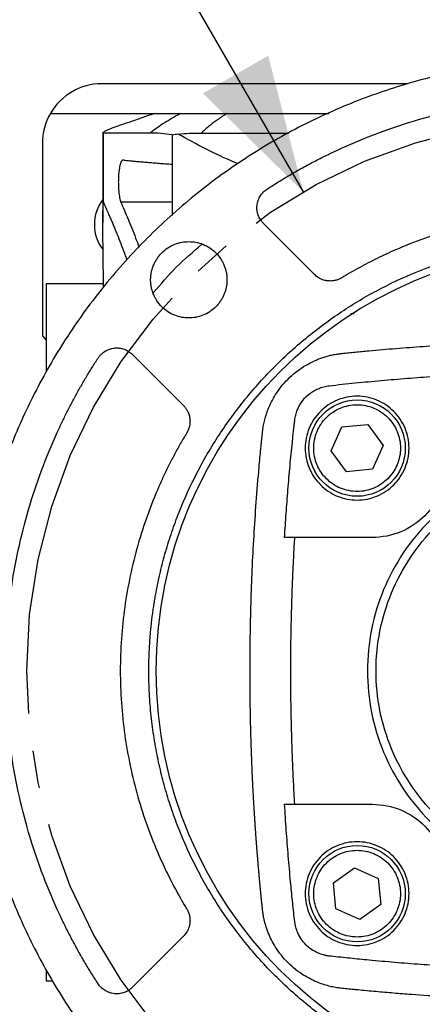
# Model space of a CAD drawing. Header units: inches. Extents: x 0 to 68, y 0 to 44.
# Tile 16 of 21: x 55.9 to 58.1, y 31.2 to 36.4. Entities that reach past the tile are written whole.
import ezdxf

# ---------------------------------------------------------------- set-up
doc = ezdxf.new("R2010")
doc.units = ezdxf.units.IN
doc.header["$LTSCALE"] = 4
doc.header["$MEASUREMENT"] = 0
doc.linetypes.add('SLD-Center', pattern=[0.75, 0.6, -0.05, 0.05, -0.05])
doc.linetypes.add('SLD-Solid', pattern=[0])
doc.layers.add('CENTER', color=40, linetype='SLD-Center')
doc.layers.add('DIMENSIONS', color=140, linetype='SLD-Solid', lineweight=25)
doc.styles.add('SLDTEXTSTYLE0', font='GOTHIC.TTF', dxfattribs={"width": 0.913})
doc.dimstyles.new('SLDDIMSTYLE8', dxfattribs={"dimtxt": 0.6, "dimasz": 0.72, "dimexe": 0, "dimexo": 0.0625, "dimgap": 0.15, "dimtad": 0, "dimtih": 1, "dimtoh": 1, "dimrnd": 1e-09, "dimzin": 12, "dimdsep": 46, "dimtxsty": 'SLDTEXTSTYLE0', "dimsah": 1, "dimcen": 0, "dimadec": 0, "dimazin": 3, "dimtfac": 1, "dimtofl": 0, "dimtmove": 0, "dimatfit": 3, "dimfxl": 0, "dimfrac": 2, "dimtolj": 1, "dimtzin": 12, "dimarcsym": 0})

# ---------------------------------------------------------------- blocks, each defined once
blk = doc.blocks.new('_D_18')
at = {"layer": 'DIMENSIONS'}
for p, q in [((52.9128, 38.1711), (52.73, 38.1711)), ((52.73, 38.1711), (52.73, 37.2186)), ((54.9078, 38.1711), (55.0907, 38.1711)), ((55.0907, 38.1711), (55.0907, 37.2186)), ((56.3985, 37.3066), (55.5235, 37.3066)), ((57.4346, 35.512), (56.3985, 37.3066)), ((52.73, 37.2186), (52.9128, 37.2186)), ((55.0907, 37.2186), (54.9078, 37.2186))]:
    blk.add_line(p, q, dxfattribs=at)
blk.add_solid([(57.4346, 35.512), (57.2478, 36.2355), (56.9014, 36.0355)], dxfattribs=at)
at = {"layer": 'DIMENSIONS', "char_height": 0.6, "attachment_point": 1, "style": 'SLDTEXTSTYLE0'}
for s, insert in [('%%c', (52.6821, 39.0594)), ('5.88', (53.587, 39.0594)), ('149.2', (52.9128, 37.985)), ('B.C.', (53.1341, 36.9107))]:
    blk.add_mtext(s, dxfattribs=dict(at, insert=insert))

msp = doc.modelspace()

# ---------------------------------------------------------------- linework, layer by layer
for p, q in [((57.9921, 36.0861), (56.364, 36.0861)), ((56.0912, 35.9286), (56.6411, 35.9286)), ((56.3701, 35.8285), (56.3701, 35.3491)), ((56.3739, 35.8285), (56.3737, 35.8263)), ((56.3737, 35.4562), (56.3737, 35.8263)), ((56.049, 35.7712), (56.049, 34.7475)), ((56.738, 35.8127), (56.738, 35.3864)), ((56.738, 35.4578), (56.4656, 35.4578)), ((57.494, 35.0733), (57.2227, 35.3446)), ((56.3738, 35.0231), (56.0687, 35.0231)), ((56.0687, 35.0231), (56.0687, 34.5567)), ((57.6873, 34.8552), (57.6891, 34.8656)), ((56.049, 34.7475), (56.0687, 34.7239)), ((56.5267, 34.6486), (56.798, 34.3774)), ((57.5823, 34.1375), (57.6394, 34.2637)), ((57.6394, 34.2637), (57.7773, 34.2774)), ((57.7773, 34.2774), (57.858, 34.1649)), ((57.858, 34.1649), (57.801, 34.0386)), ((57.6631, 34.0249), (57.5823, 34.1375)), ((57.801, 34.0386), (57.6631, 34.0249)), ((57.801, 33.6767), (57.3351, 33.6767)), ((57.3351, 32.2594), (57.801, 32.2594)), ((57.5939, 31.8419), (57.7065, 31.9227)), ((57.7065, 31.9227), (57.8327, 31.8657)), ((57.8327, 31.8657), (57.8464, 31.7278)), ((57.6076, 31.7041), (57.5939, 31.8419)), ((57.7339, 31.647), (57.6076, 31.7041)), ((57.8464, 31.7278), (57.7339, 31.647)), ((56.798, 31.5587), (56.5267, 31.2874)), ((56.0687, 31.3787), (56.0687, 31.3223)), ((56.0687, 31.3223), (56.1052, 31.3223))]:
    msp.add_line(p, q)
at = {"flags": 128}
msp.add_lwpolyline([(57.0284, 35.9286), (57.0281, 35.9284), (57.0277, 35.9282)], dxfattribs=at)
for centre, radius in [((58.9033, 32.968), 2.25), ((57.7202, 34.1512), 0.2559), ((57.7202, 31.7849), 0.2559)]:
    msp.add_circle(centre, radius)
for centre, radius, start, end in [((56.364, 35.7712), 0.315, 90, 150), ((56.364, 35.7712), 0.315, 150, 180), ((56.5411, 35.3381), 0.2165, 142.1878, 180), ((56.5411, 35.3381), 0.2165, 180, 218.0901)]:
    msp.add_arc(centre, radius, start, end)
for points, knots in [([(62.1533, 32.968), (62.1533, 32.9804), (62.1532, 33.0053), (62.1526, 33.0425), (62.1515, 33.0796), (62.15, 33.1168), (62.1481, 33.1539), (62.1458, 33.1909), (62.143, 33.228), (62.1398, 33.2649), (62.1362, 33.3019), (62.1322, 33.3388), (62.1278, 33.3757), (62.1229, 33.4125), (62.1176, 33.4493), (62.1119, 33.486), (62.1057, 33.5227), (62.0922, 33.5982), (62.0683, 33.712), (62.0287, 33.8639), (61.9815, 34.015), (61.926, 34.1658), (61.8627, 34.3148), (61.767, 34.5117), (61.6277, 34.7505), (61.4306, 35.0206), (61.2055, 35.2702), (60.9559, 35.4953), (60.6859, 35.6924), (60.4001, 35.8591), (60.1037, 35.994), (59.8015, 36.0967), (59.5001, 36.1676), (59.2007, 36.209), (58.9033, 36.2225), (58.606, 36.209), (58.3065, 36.1676), (58.0051, 36.0967), (57.703, 35.994), (57.4066, 35.8591), (57.1208, 35.6924), (56.8508, 35.4953), (56.6011, 35.2702), (56.3761, 35.0206), (56.179, 34.7505), (56.0397, 34.5117), (55.944, 34.3148), (55.8807, 34.1658), (55.8252, 34.015), (55.7779, 33.8639), (55.7383, 33.712), (55.7125, 33.5888), (55.696, 33.4942), (55.6859, 33.4289), (55.6772, 33.3634), (55.6699, 33.2978), (55.6638, 33.2321), (55.6591, 33.1662), (55.6558, 33.1003), (55.6537, 33.0342), (55.6535, 32.9901), (55.6533, 32.968)], [0, 0, 0, 0, 0.00365, 0.007296, 0.01094, 0.014581, 0.01822, 0.021858, 0.025495, 0.029131, 0.032767, 0.036404, 0.040042, 0.043682, 0.047323, 0.050967, 0.054613, 0.058263, 0.073508, 0.088755, 0.104387, 0.120021, 0.135977, 0.151935, 0.184343, 0.217096, 0.250024, 0.282952, 0.315705, 0.348114, 0.380018, 0.411275, 0.441757, 0.470878, 0.5, 0.529121, 0.558243, 0.588726, 0.619983, 0.651887, 0.684295, 0.717048, 0.749976, 0.782904, 0.815657, 0.848066, 0.864022, 0.87998, 0.895612, 0.911246, 0.926491, 0.941738, 0.948224, 0.9547, 0.96117, 0.967636, 0.974101, 0.980567, 0.987037, 0.993514, 1, 1, 1, 1]), ([(57.2419, 35.5272), (57.2518, 35.5336), (57.2716, 35.5463), (57.3015, 35.565), (57.3316, 35.5833), (57.362, 35.6013), (57.3925, 35.619), (57.4232, 35.6362), (57.4541, 35.6532), (57.4852, 35.6697), (57.5166, 35.6859), (57.5481, 35.7018), (57.5798, 35.7173), (57.6668, 35.7585), (57.8117, 35.82), (58.0199, 35.8913), (58.2342, 35.9477), (58.4544, 35.9888), (58.6778, 36.0137), (58.9033, 36.022), (59.1288, 36.0137), (59.3522, 35.9888), (59.5725, 35.9477), (59.7868, 35.8913), (59.995, 35.82), (60.1476, 35.7552), (60.2496, 35.7064), (60.3036, 35.6791), (60.357, 35.6509), (60.4099, 35.6216), (60.4621, 35.5912), (60.5138, 35.5598), (60.5478, 35.5381), (60.5648, 35.5272)], [0, 0, 0, 0, 0.0100505, 0.0200944, 0.0301331, 0.0401677, 0.0501998, 0.0602306, 0.0702614, 0.0802937, 0.0903288, 0.100368, 0.1104126, 0.1204641, 0.1825915, 0.2447249, 0.3081943, 0.3716698, 0.4358323, 0.5000006, 0.5641631, 0.6283315, 0.6918009, 0.7552764, 0.8174038, 0.8795372, 0.8967624, 0.9139709, 0.9311695, 0.9483649, 0.9655639, 0.9827734, 1, 1, 1, 1]), ([(56.7829, 35.9286), (56.767, 35.92), (56.7518, 35.9114), (56.7226, 35.8943), (56.7086, 35.8858), (56.6688, 35.8602), (56.6448, 35.8432), (56.623, 35.8263)], [0, 0, 0, 0, 0.25, 0.25, 0.5, 0.5, 1, 1, 1, 1]), ([(56.6464, 35.9286), (56.6539, 35.9286), (56.669, 35.9286), (56.7031, 35.9286), (56.7164, 35.9286), (56.7468, 35.9286), (56.7639, 35.9286), (56.7829, 35.9286)], [0, 0, 0, 0, 0.5, 0.5, 0.75, 0.75, 1, 1, 1, 1]), ([(56.7829, 35.9286), (56.7921, 35.9286), (56.8031, 35.9286), (56.8299, 35.9286), (56.8458, 35.9286), (56.8743, 35.9286), (56.8846, 35.9286), (56.9072, 35.9286), (56.9195, 35.9286), (56.9467, 35.9286), (56.9612, 35.9286), (56.9928, 35.9286), (57.0098, 35.9286), (57.0284, 35.9286)], [0, 0, 0, 0, 0.25, 0.25, 0.5, 0.5, 0.625, 0.625, 0.75, 0.75, 0.875, 0.875, 1, 1, 1, 1]), ([(57.0277, 35.9282), (57.0234, 35.9255), (57.0149, 35.92), (57.0024, 35.9117), (56.9903, 35.9033), (56.9784, 35.895), (56.9633, 35.884), (56.9459, 35.8708), (56.9272, 35.8557), (56.9094, 35.8403), (56.8986, 35.83), (56.8928, 35.8245)], [0, 0, 0, 0, 0.078911, 0.158363, 0.238373, 0.318927, 0.400028, 0.554704, 0.7, 0.83953, 1, 1, 1, 1]), ([(57.0284, 35.9286), (57.1165, 35.9286), (57.2928, 35.9286), (57.4758, 35.9286), (57.5708, 35.9286), (57.5709, 35.9286)], [0, 0, 0, 0, 0.49994, 0.999844, 1, 1, 1, 1]), ([(56.5222, 35.8865), (56.5021, 35.8796), (56.4839, 35.8733), (56.451, 35.8617), (56.4364, 35.8564), (56.4108, 35.8468), (56.4002, 35.8427), (56.3837, 35.8358), (56.3777, 35.833), (56.3741, 35.8309)], [0, 0, 0, 0, 0.25, 0.25, 0.5, 0.5, 0.75, 0.75, 1, 1, 1, 1]), ([(56.3737, 35.8263), (56.3975, 35.8263), (56.4302, 35.8263), (56.4927, 35.8263), (56.5157, 35.8263), (56.5661, 35.8263), (56.5934, 35.8263), (56.6229, 35.8263)], [0, 0, 0, 0, 0.5, 0.5, 0.75, 0.75, 1, 1, 1, 1]), ([(56.8928, 35.8245), (56.9713, 35.8245), (57.1222, 35.8245), (57.2795, 35.8245), (57.355, 35.8245)], [0, 0, 0, 0, 0.51995, 1, 1, 1, 1]), ([(56.7692, 35.8191), (56.764, 35.8181), (56.7535, 35.816), (56.7432, 35.8138), (56.738, 35.8127)], [0, 0, 0, 0, 0.498907, 1, 1, 1, 1]), ([(57.0868, 35.6622), (57.0816, 35.6642), (56.9691, 35.7092), (56.8668, 35.7654), (56.7692, 35.8191)], [0, 0, 0, 0, 0.046111, 1, 1, 1, 1]), ([(56.478, 35.6815), (56.475, 35.6818), (56.4721, 35.68), (56.4666, 35.672), (56.4641, 35.666), (56.4595, 35.65), (56.4576, 35.6404), (56.4553, 35.6237), (56.4546, 35.6178), (56.4535, 35.6056), (56.453, 35.5993), (56.4523, 35.5862), (56.4521, 35.5796), (56.4519, 35.5662), (56.4519, 35.5595), (56.4523, 35.5393), (56.453, 35.5264), (56.4553, 35.5018), (56.4569, 35.4908), (56.4608, 35.4716), (56.463, 35.4638), (56.4656, 35.4578)], [0, 0, 0, 0, 0.125, 0.125, 0.25, 0.25, 0.375, 0.375, 0.4375, 0.4375, 0.5, 0.5, 0.5625, 0.5625, 0.625, 0.625, 0.75, 0.75, 0.875, 0.875, 1, 1, 1, 1]), ([(56.478, 35.6815), (56.4817, 35.6811), (56.489, 35.6802), (56.5005, 35.679), (56.5124, 35.6778), (56.5247, 35.6765), (56.5374, 35.6753), (56.5505, 35.6741), (56.564, 35.6729), (56.5778, 35.6716), (56.5921, 35.6704), (56.6067, 35.6692), (56.6217, 35.668), (56.6372, 35.6668), (56.653, 35.6655), (56.6692, 35.6643), (56.6858, 35.6631), (56.7028, 35.6619), (56.7201, 35.6607), (56.732, 35.6599), (56.738, 35.6595)], [0, 0, 0, 0, 0.055223, 0.110466, 0.165734, 0.221028, 0.276354, 0.331714, 0.387112, 0.442552, 0.498036, 0.55357, 0.609155, 0.664796, 0.720495, 0.776258, 0.832086, 0.887983, 0.943954, 1, 1, 1, 1]), ([(57.2227, 35.3446), (57.2212, 35.3462), (57.2182, 35.3493), (57.214, 35.3542), (57.2101, 35.3594), (57.2052, 35.3667), (57.1998, 35.3763), (57.1947, 35.3886), (57.1909, 35.4014), (57.1879, 35.4187), (57.1878, 35.4406), (57.1925, 35.462), (57.199, 35.4782), (57.2053, 35.49), (57.2129, 35.5009), (57.2216, 35.5109), (57.2312, 35.5198), (57.2384, 35.5247), (57.2419, 35.5272)], [0, 0, 0, 0, 0.030909, 0.061736, 0.092576, 0.123521, 0.186776, 0.250128, 0.313383, 0.376735, 0.500023, 0.623311, 0.686565, 0.749918, 0.813172, 0.876525, 0.938238, 1, 1, 1, 1]), ([(56.374, 35.0068), (56.3728, 35.0776), (56.3708, 35.1916), (56.3699, 35.3264), (56.3702, 35.4), (56.3708, 35.4338), (56.3716, 35.4479), (56.3721, 35.4539), (56.3728, 35.4565), (56.3733, 35.4569), (56.3735, 35.4565), (56.3737, 35.4562)], [0, 0, 0, 0, 0.449781, 0.724356, 0.861879, 0.930615, 0.953064, 0.971076, 0.985954, 0.992925, 1, 1, 1, 1]), ([(56.4994, 35.1493), (56.498, 35.1531), (56.4935, 35.1652), (56.4824, 35.1949), (56.4662, 35.2371), (56.4502, 35.2777), (56.4378, 35.3083), (56.4287, 35.3305), (56.4201, 35.3512), (56.4112, 35.3721), (56.4011, 35.3955), (56.3911, 35.4183), (56.3825, 35.4373), (56.3771, 35.4488), (56.3745, 35.4545), (56.3738, 35.4561), (56.3737, 35.4562)], [0, 0, 0, 0, 0.02754, 0.087443, 0.223592, 0.359412, 0.431668, 0.501367, 0.569816, 0.638007, 0.720927, 0.831337, 0.91491, 0.975397, 0.997192, 1, 1, 1, 1]), ([(56.4656, 35.4578), (56.478, 35.4285), (56.5029, 35.3699), (56.5357, 35.2887), (56.556, 35.2346), (56.5621, 35.2185)], [0, 0, 0, 0, 0.412203, 0.824418, 1, 1, 1, 1]), ([(60.168, 35.0558), (60.1588, 35.0613), (60.1404, 35.0724), (60.1125, 35.0885), (60.0845, 35.1042), (60.0563, 35.1196), (60.0279, 35.1346), (59.9992, 35.1492), (59.9704, 35.1634), (59.9414, 35.1773), (59.9122, 35.1908), (59.8423, 35.222), (59.7299, 35.2667), (59.5714, 35.3177), (59.4088, 35.358), (59.2422, 35.3873), (59.0735, 35.405), (58.9033, 35.4109), (58.7332, 35.405), (58.5645, 35.3873), (58.3979, 35.358), (58.2353, 35.3177), (58.0768, 35.2668), (57.9577, 35.2193), (57.8749, 35.182), (57.8266, 35.1588), (57.7788, 35.1347), (57.7315, 35.1095), (57.6847, 35.0833), (57.6541, 35.065), (57.6387, 35.0558)], [0, 0, 0, 0, 0.012106, 0.024204, 0.036296, 0.048384, 0.06047, 0.072556, 0.084645, 0.096737, 0.108836, 0.120944, 0.183114, 0.245291, 0.308657, 0.372031, 0.436012, 0.500001, 0.563982, 0.627971, 0.691337, 0.75471, 0.81688, 0.879057, 0.89923, 0.919383, 0.939527, 0.959671, 0.979826, 1, 1, 1, 1]), ([(56.614, 32.968), (56.614, 32.978), (56.6141, 32.998), (56.6147, 33.0279), (56.6157, 33.0579), (56.617, 33.0877), (56.6188, 33.1176), (56.6209, 33.1474), (56.6235, 33.1772), (56.6264, 33.2069), (56.6297, 33.2366), (56.6334, 33.2663), (56.6375, 33.2959), (56.642, 33.3255), (56.6469, 33.3551), (56.6569, 33.4112), (56.6741, 33.4935), (56.7022, 33.6009), (56.7355, 33.7068), (56.7877, 33.8486), (56.867, 34.0229), (56.9648, 34.1902), (57.0533, 34.3183), (57.1494, 34.4431), (57.2816, 34.5897), (57.4575, 34.7483), (57.6472, 34.8867), (57.8484, 35.0043), (58.0564, 35.099), (58.2697, 35.1717), (58.482, 35.2217), (58.6939, 35.251), (58.9033, 35.2606), (59.1128, 35.251), (59.3246, 35.2217), (59.537, 35.1717), (59.7503, 35.099), (59.9583, 35.0043), (60.1595, 34.8867), (60.3492, 34.7483), (60.525, 34.5897), (60.6573, 34.4431), (60.7534, 34.3183), (60.8419, 34.1902), (60.9396, 34.0229), (61.019, 33.8486), (61.0712, 33.7068), (61.1044, 33.6009), (61.1325, 33.4935), (61.1518, 33.4015), (61.1649, 33.3256), (61.1735, 33.2663), (61.1805, 33.207), (61.1859, 33.1474), (61.1898, 33.0877), (61.1923, 33.0279), (61.1926, 32.988), (61.1927, 32.968)], [0, 0, 0, 0, 0.004171, 0.008337, 0.0125, 0.01666, 0.020818, 0.024975, 0.029131, 0.033287, 0.037443, 0.041601, 0.045762, 0.049925, 0.054092, 0.058263, 0.073719, 0.08914, 0.104562, 0.12002, 0.152175, 0.184333, 0.200714, 0.217097, 0.250025, 0.282953, 0.315706, 0.347861, 0.380018, 0.410887, 0.441758, 0.470878, 0.500001, 0.529121, 0.558243, 0.589112, 0.619983, 0.652138, 0.684296, 0.717048, 0.749976, 0.782904, 0.799285, 0.815668, 0.847823, 0.879981, 0.895437, 0.910858, 0.92628, 0.941739, 0.950076, 0.958398, 0.966713, 0.975024, 0.983339, 0.991662, 1, 1, 1, 1]), ([(56.6235, 35.0451), (56.6235, 35.048), (56.6236, 35.0537), (56.6241, 35.0622), (56.625, 35.0706), (56.6262, 35.079), (56.6278, 35.0873), (56.6297, 35.0955), (56.632, 35.1037), (56.6346, 35.1118), (56.639, 35.1235), (56.6459, 35.1386), (56.6563, 35.1564), (56.6685, 35.1732), (56.6872, 35.1939), (56.7142, 35.2159), (56.7506, 35.2347), (56.7884, 35.2456), (56.8262, 35.249), (56.864, 35.2456), (56.9018, 35.2347), (56.9382, 35.2159), (56.9706, 35.1895), (56.9926, 35.1624), (57.0065, 35.1386), (57.0149, 35.1202), (57.0214, 35.1013), (57.0253, 35.0845), (57.0276, 35.0698), (57.0287, 35.0575), (57.0289, 35.0493), (57.029, 35.0451)], [0, 0, 0, 0, 0.013453, 0.026825, 0.040138, 0.053416, 0.066683, 0.079963, 0.09328, 0.106656, 0.120116, 0.152279, 0.184476, 0.217324, 0.250205, 0.315847, 0.380124, 0.441836, 0.500061, 0.558285, 0.619997, 0.684275, 0.749916, 0.815558, 0.847722, 0.879918, 0.910794, 0.941703, 0.96114, 0.980548, 1, 1, 1, 1]), ([(57.029, 35.0451), (57.0289, 35.0423), (57.0289, 35.0366), (57.0283, 35.0281), (57.0274, 35.0197), (57.0262, 35.0113), (57.0246, 35.003), (57.0227, 34.9948), (57.0204, 34.9866), (57.0178, 34.9785), (57.0134, 34.9668), (57.0066, 34.9517), (56.9961, 34.9339), (56.9839, 34.9171), (56.9652, 34.8963), (56.9382, 34.8744), (56.9018, 34.8556), (56.864, 34.8447), (56.8262, 34.8412), (56.7884, 34.8447), (56.7506, 34.8556), (56.7142, 34.8744), (56.6818, 34.9007), (56.6598, 34.9279), (56.6459, 34.9517), (56.6375, 34.9701), (56.631, 34.989), (56.6271, 35.0058), (56.6248, 35.0204), (56.6237, 35.0328), (56.6235, 35.041), (56.6235, 35.0451)], [0, 0, 0, 0, 0.013453, 0.026825, 0.040138, 0.053416, 0.066683, 0.079963, 0.09328, 0.106656, 0.120116, 0.152279, 0.184476, 0.217324, 0.250205, 0.315847, 0.380124, 0.441836, 0.500061, 0.558285, 0.619997, 0.684275, 0.749916, 0.815558, 0.847722, 0.879918, 0.910794, 0.941703, 0.96114, 0.980548, 1, 1, 1, 1]), ([(57.6387, 35.0558), (57.6369, 35.0547), (57.6332, 35.0526), (57.6275, 35.0498), (57.6217, 35.0472), (57.6157, 35.045), (57.6097, 35.0431), (57.599, 35.0404), (57.5835, 35.0383), (57.5633, 35.039), (57.5434, 35.0431), (57.5269, 35.0497), (57.5137, 35.0572), (57.5033, 35.0646), (57.4971, 35.0704), (57.494, 35.0733)], [0, 0, 0, 0, 0.040688, 0.081146, 0.121493, 0.161848, 0.202328, 0.243052, 0.371481, 0.500043, 0.628473, 0.757034, 0.838153, 0.918824, 1, 1, 1, 1]), ([(57.6891, 34.8656), (57.6944, 34.8659), (57.6998, 34.8663), (57.7043, 34.8658), (57.7044, 34.8658)], [0, 0, 0, 0, 0.972912, 1, 1, 1, 1]), ([(56.3442, 34.6294), (56.3454, 34.6312), (56.3478, 34.6348), (56.3518, 34.6399), (56.356, 34.6449), (56.3621, 34.6512), (56.3704, 34.6584), (56.3814, 34.666), (56.3931, 34.6723), (56.4094, 34.6789), (56.4308, 34.6835), (56.4527, 34.6834), (56.4699, 34.6804), (56.4827, 34.6767), (56.495, 34.6716), (56.5065, 34.6651), (56.5173, 34.6575), (56.5236, 34.6516), (56.5267, 34.6486)], [0, 0, 0, 0, 0.030909, 0.061736, 0.092576, 0.123521, 0.186776, 0.250128, 0.313383, 0.376735, 0.500023, 0.623311, 0.686565, 0.749918, 0.813172, 0.876525, 0.938238, 1, 1, 1, 1]), ([(57.6381, 34.654), (57.6622, 34.6564), (57.7102, 34.6614), (57.7823, 34.6682), (57.8544, 34.6747), (57.9266, 34.6807), (57.9988, 34.6863), (58.0709, 34.6915), (58.1431, 34.6962), (58.2153, 34.7005), (58.2876, 34.7044), (58.3598, 34.7079), (58.4321, 34.7109), (58.5044, 34.7135), (58.5767, 34.7156), (58.649, 34.7174), (58.7213, 34.7186), (58.7937, 34.7195), (58.8661, 34.7199), (58.9384, 34.7199), (59.0109, 34.7195), (59.1785, 34.7175), (59.4412, 34.7098), (59.7109, 34.6939), (59.8924, 34.6798), (59.9711, 34.6731), (60.0344, 34.6673), (60.0746, 34.6634), (60.1069, 34.6602), (60.1341, 34.6575), (60.1587, 34.655), (60.1845, 34.6522), (60.2087, 34.6483), (60.2496, 34.6392), (60.3087, 34.6194), (60.3715, 34.5858), (60.4242, 34.5464), (60.4633, 34.5094), (60.4976, 34.4688), (60.5249, 34.4281), (60.5462, 34.3881), (60.5603, 34.3551), (60.57, 34.3269), (60.5766, 34.3039), (60.5821, 34.2806), (60.5864, 34.2571), (60.5892, 34.235), (60.5912, 34.2147), (60.5931, 34.1963), (60.5949, 34.1778), (60.5968, 34.1593), (60.5986, 34.1408), (60.6004, 34.1223), (60.6021, 34.1039), (60.6038, 34.0854), (60.6055, 34.0669), (60.6072, 34.0484), (60.6088, 34.0299), (60.6104, 34.0114), (60.612, 33.9929), (60.6136, 33.9744), (60.6151, 33.9559), (60.6166, 33.9375), (60.618, 33.919), (60.6195, 33.9005), (60.6209, 33.882), (60.6223, 33.8635), (60.6236, 33.845), (60.6249, 33.8265), (60.6262, 33.8079), (60.6275, 33.7894), (60.6287, 33.7709), (60.63, 33.7524), (60.6311, 33.7339), (60.6323, 33.7154), (60.6334, 33.6969), (60.6345, 33.6784), (60.6356, 33.6599), (60.6366, 33.6413), (60.6376, 33.6228), (60.6386, 33.6043), (60.6396, 33.5858), (60.6405, 33.5673), (60.6414, 33.5487), (60.6423, 33.5302), (60.6431, 33.5117), (60.6439, 33.4932), (60.6447, 33.4746), (60.6455, 33.4561), (60.6462, 33.4376), (60.6469, 33.419), (60.6476, 33.4005), (60.6482, 33.382), (60.6488, 33.3634), (60.6494, 33.3449), (60.65, 33.3263), (60.6505, 33.3078), (60.651, 33.2893), (60.6515, 33.2707), (60.652, 33.2522), (60.6524, 33.2336), (60.6528, 33.2151), (60.6531, 33.1965), (60.6535, 33.178), (60.6538, 33.1594), (60.654, 33.1409), (60.6543, 33.1223), (60.6545, 33.1038), (60.6547, 33.0852), (60.6549, 33.0666), (60.655, 33.0481), (60.6551, 33.0295), (60.6552, 33.0109), (60.6552, 32.9924), (60.6553, 32.9738), (60.6552, 32.9552), (60.6552, 32.9367), (60.6551, 32.9181), (60.6551, 32.8995), (60.6549, 32.881), (60.6548, 32.8624), (60.6546, 32.8438), (60.6544, 32.8252), (60.6542, 32.8067), (60.6532, 32.7346), (60.6504, 32.609), (60.6438, 32.4301), (60.6346, 32.2514), (60.6225, 32.0697), (60.6112, 31.9316), (60.6026, 31.8369), (60.5987, 31.7967), (60.5956, 31.7644), (60.5928, 31.7372), (60.5903, 31.7126), (60.5876, 31.6868), (60.5836, 31.6627), (60.5745, 31.6218), (60.5547, 31.5626), (60.5211, 31.4999), (60.4817, 31.4471), (60.4447, 31.4081), (60.4041, 31.3737), (60.3634, 31.3465), (60.3234, 31.3251), (60.2904, 31.3111), (60.2622, 31.3013), (60.2392, 31.2947), (60.2159, 31.2893), (60.1924, 31.2849), (60.1765, 31.283), (60.1685, 31.2821)], [0, 0, 0, 0, 0.011399, 0.022795, 0.034187, 0.045575, 0.056962, 0.068345, 0.079727, 0.091108, 0.102487, 0.113866, 0.125245, 0.136623, 0.148003, 0.159383, 0.170764, 0.182147, 0.193533, 0.204921, 0.216312, 0.227706, 0.284042, 0.34033, 0.355175, 0.36999, 0.377588, 0.385196, 0.389048, 0.392909, 0.398083, 0.400734, 0.405162, 0.409609, 0.420513, 0.434465, 0.443001, 0.451537, 0.459794, 0.468042, 0.474606, 0.481172, 0.484937, 0.488693, 0.492449, 0.496214, 0.499998, 0.50292, 0.505842, 0.508764, 0.511685, 0.514606, 0.517527, 0.520447, 0.523368, 0.526288, 0.529208, 0.532128, 0.535048, 0.537967, 0.540886, 0.543806, 0.546725, 0.549644, 0.552562, 0.555481, 0.5584, 0.561318, 0.564236, 0.567155, 0.570073, 0.572991, 0.575909, 0.578827, 0.581745, 0.584662, 0.58758, 0.590498, 0.593415, 0.596333, 0.599251, 0.602168, 0.605086, 0.608003, 0.610921, 0.613839, 0.616756, 0.619674, 0.622591, 0.625509, 0.628427, 0.631345, 0.634262, 0.63718, 0.640098, 0.643016, 0.645935, 0.648853, 0.651771, 0.65469, 0.657608, 0.660527, 0.663446, 0.666365, 0.669284, 0.672203, 0.675122, 0.678042, 0.680961, 0.683881, 0.686801, 0.689722, 0.692642, 0.695563, 0.698484, 0.701405, 0.704326, 0.707247, 0.710169, 0.713091, 0.716013, 0.718936, 0.721859, 0.724782, 0.727705, 0.755882, 0.784042, 0.81219, 0.840332, 0.869992, 0.877589, 0.885197, 0.88905, 0.89291, 0.898085, 0.900736, 0.905163, 0.90961, 0.920514, 0.934466, 0.943002, 0.951539, 0.959795, 0.968043, 0.974607, 0.981173, 0.98494, 0.988696, 0.992451, 0.996216, 1, 1, 1, 1]), ([(56.3442, 31.3066), (56.3378, 31.3165), (56.325, 31.3363), (56.3063, 31.3662), (56.288, 31.3963), (56.27, 31.4266), (56.2524, 31.4572), (56.2351, 31.4879), (56.2182, 31.5188), (56.2016, 31.5499), (56.1854, 31.5812), (56.1696, 31.6127), (56.1541, 31.6445), (56.1128, 31.7315), (56.0513, 31.8764), (55.9801, 32.0846), (55.9236, 32.2989), (55.8826, 32.5191), (55.8577, 32.7425), (55.8494, 32.968), (55.8577, 33.1935), (55.8826, 33.4169), (55.9236, 33.6371), (55.9801, 33.8514), (56.0513, 34.0596), (56.1161, 34.2123), (56.165, 34.3143), (56.1922, 34.3683), (56.2205, 34.4217), (56.2498, 34.4745), (56.2801, 34.5268), (56.3115, 34.5785), (56.3333, 34.6124), (56.3442, 34.6294)], [0, 0, 0, 0, 0.010051, 0.020094, 0.030133, 0.040168, 0.0502, 0.060231, 0.070261, 0.080294, 0.090329, 0.100368, 0.110413, 0.120464, 0.182592, 0.244725, 0.308194, 0.37167, 0.435832, 0.500001, 0.564163, 0.628331, 0.691801, 0.755276, 0.817404, 0.879537, 0.896762, 0.913971, 0.931169, 0.948365, 0.965564, 0.982773, 1, 1, 1, 1]), ([(60.1685, 31.2821), (60.1445, 31.2796), (60.0964, 31.2747), (60.0243, 31.2678), (59.9522, 31.2613), (59.88, 31.2553), (59.8078, 31.2497), (59.7357, 31.2445), (59.6635, 31.2398), (59.5912, 31.2355), (59.519, 31.2316), (59.4468, 31.2281), (59.3745, 31.2251), (59.3022, 31.2225), (59.2299, 31.2204), (59.1576, 31.2187), (59.0853, 31.2174), (59.0129, 31.2165), (58.9406, 31.2161), (58.8682, 31.2161), (58.7958, 31.2165), (58.6282, 31.2185), (58.3655, 31.2262), (58.0958, 31.2422), (57.9143, 31.2563), (57.8356, 31.263), (57.7722, 31.2688), (57.732, 31.2726), (57.6997, 31.2758), (57.6726, 31.2785), (57.6479, 31.2811), (57.6221, 31.2838), (57.598, 31.2877), (57.5571, 31.2968), (57.498, 31.3166), (57.4352, 31.3502), (57.3824, 31.3897), (57.3434, 31.4266), (57.3091, 31.4672), (57.2818, 31.5079), (57.2604, 31.5479), (57.2464, 31.5809), (57.2367, 31.6092), (57.23, 31.6321), (57.2246, 31.6554), (57.2203, 31.679), (57.2175, 31.701), (57.2155, 31.7213), (57.2136, 31.7398), (57.2117, 31.7582), (57.2099, 31.7767), (57.2081, 31.7952), (57.2063, 31.8137), (57.2046, 31.8322), (57.2028, 31.8507), (57.2011, 31.8691), (57.1995, 31.8876), (57.1978, 31.9061), (57.1962, 31.9246), (57.1947, 31.9431), (57.1931, 31.9616), (57.1916, 31.9801), (57.1901, 31.9986), (57.1886, 32.0171), (57.1872, 32.0356), (57.1858, 32.0541), (57.1844, 32.0726), (57.183, 32.0911), (57.1817, 32.1096), (57.1804, 32.1281), (57.1792, 32.1466), (57.1779, 32.1651), (57.1767, 32.1836), (57.1755, 32.2021), (57.1744, 32.2206), (57.1732, 32.2391), (57.1721, 32.2576), (57.1711, 32.2762), (57.17, 32.2947), (57.169, 32.3132), (57.168, 32.3317), (57.1671, 32.3502), (57.1662, 32.3688), (57.1653, 32.3873), (57.1644, 32.4058), (57.1635, 32.4243), (57.1627, 32.4429), (57.1619, 32.4614), (57.1612, 32.4799), (57.1605, 32.4985), (57.1598, 32.517), (57.1591, 32.5355), (57.1584, 32.5541), (57.1578, 32.5726), (57.1572, 32.5911), (57.1567, 32.6097), (57.1561, 32.6282), (57.1556, 32.6468), (57.1552, 32.6653), (57.1547, 32.6839), (57.1543, 32.7024), (57.1539, 32.721), (57.1535, 32.7395), (57.1532, 32.7581), (57.1529, 32.7766), (57.1526, 32.7952), (57.1524, 32.8137), (57.1522, 32.8323), (57.152, 32.8508), (57.1518, 32.8694), (57.1517, 32.888), (57.1516, 32.9065), (57.1515, 32.9251), (57.1514, 32.9436), (57.1514, 32.9622), (57.1514, 32.9808), (57.1515, 32.9993), (57.1515, 33.0179), (57.1516, 33.0365), (57.1517, 33.0551), (57.1519, 33.0736), (57.1521, 33.0922), (57.1523, 33.1108), (57.1525, 33.1294), (57.1535, 33.2015), (57.1563, 33.327), (57.1629, 33.5059), (57.1721, 33.6846), (57.1842, 33.8663), (57.1954, 34.0044), (57.2041, 34.0991), (57.2079, 34.1393), (57.2111, 34.1716), (57.2138, 34.1988), (57.2164, 34.2234), (57.2191, 34.2492), (57.223, 34.2733), (57.2322, 34.3143), (57.2519, 34.3734), (57.2855, 34.4362), (57.325, 34.4889), (57.3619, 34.528), (57.4026, 34.5623), (57.4433, 34.5895), (57.4833, 34.6109), (57.5163, 34.6249), (57.5445, 34.6347), (57.5674, 34.6413), (57.5907, 34.6468), (57.6143, 34.6511), (57.6302, 34.653), (57.6381, 34.654)], [0, 0, 0, 0, 0.011402, 0.0228, 0.034194, 0.045585, 0.056973, 0.068358, 0.079741, 0.091122, 0.102502, 0.113881, 0.125259, 0.136637, 0.148016, 0.159395, 0.170775, 0.182157, 0.19354, 0.204926, 0.216315, 0.227706, 0.284034, 0.340332, 0.35517, 0.369991, 0.377589, 0.385196, 0.389048, 0.392909, 0.398083, 0.400734, 0.405162, 0.409608, 0.420513, 0.434465, 0.443001, 0.451537, 0.459794, 0.468042, 0.474606, 0.481172, 0.484937, 0.488693, 0.492449, 0.496214, 0.499998, 0.50292, 0.505842, 0.508764, 0.511685, 0.514606, 0.517527, 0.520447, 0.523368, 0.526288, 0.529208, 0.532128, 0.535048, 0.537967, 0.540887, 0.543806, 0.546725, 0.549644, 0.552562, 0.555481, 0.5584, 0.561318, 0.564236, 0.567155, 0.570073, 0.572991, 0.575909, 0.578827, 0.581745, 0.584662, 0.58758, 0.590498, 0.593415, 0.596333, 0.599251, 0.602168, 0.605086, 0.608003, 0.610921, 0.613839, 0.616756, 0.619674, 0.622591, 0.625509, 0.628427, 0.631345, 0.634263, 0.63718, 0.640098, 0.643016, 0.645935, 0.648853, 0.651771, 0.65469, 0.657608, 0.660527, 0.663446, 0.666365, 0.669284, 0.672203, 0.675122, 0.678042, 0.680961, 0.683881, 0.686801, 0.689722, 0.692642, 0.695563, 0.698484, 0.701405, 0.704326, 0.707247, 0.710169, 0.713091, 0.716013, 0.718936, 0.721859, 0.724782, 0.727705, 0.755882, 0.784042, 0.81219, 0.840332, 0.869992, 0.877589, 0.885197, 0.88905, 0.89291, 0.898085, 0.900736, 0.905163, 0.90961, 0.920514, 0.934466, 0.943002, 0.951539, 0.959795, 0.968043, 0.974607, 0.981173, 0.98494, 0.988696, 0.992451, 0.996216, 1, 1, 1, 1]), ([(57.5718, 34.4825), (57.5949, 34.4851), (57.641, 34.4902), (57.7102, 34.4973), (57.7793, 34.5041), (57.8485, 34.5105), (57.9177, 34.5165), (57.9869, 34.5221), (58.0562, 34.5272), (58.1254, 34.532), (58.1716, 34.5349), (58.1947, 34.5363)], [0, 0, 0, 0, 0.111276, 0.222501, 0.333681, 0.444818, 0.555917, 0.666981, 0.778013, 0.889018, 1, 1, 1, 1]), ([(57.3351, 33.6767), (57.3364, 33.6978), (57.339, 33.74), (57.3433, 33.8033), (57.3479, 33.8667), (57.3529, 33.93), (57.3582, 33.9933), (57.3639, 34.0566), (57.3699, 34.12), (57.3752, 34.1725), (57.3795, 34.2143), (57.3829, 34.2453), (57.3858, 34.2728), (57.3881, 34.2931), (57.3898, 34.3078), (57.3923, 34.3202), (57.3959, 34.334), (57.4013, 34.35), (57.4087, 34.3676), (57.4234, 34.3947), (57.4486, 34.4267), (57.4812, 34.4509), (57.5085, 34.4648), (57.5264, 34.4719), (57.5428, 34.477), (57.5574, 34.4805), (57.5671, 34.4818), (57.5718, 34.4825)], [0, 0, 0, 0, 0.070184, 0.14039, 0.21062, 0.280875, 0.351159, 0.421472, 0.491816, 0.562194, 0.596667, 0.63117, 0.665751, 0.688407, 0.699138, 0.714537, 0.730331, 0.746592, 0.770356, 0.793744, 0.848722, 0.90391, 0.92695, 0.950352, 0.967565, 0.984085, 1, 1, 1, 1]), ([(57.9958, 34.1512), (57.9958, 34.1872), (57.9886, 34.2233), (57.961, 34.29), (57.9406, 34.3205), (57.8895, 34.3715), (57.859, 34.392), (57.7923, 34.4196), (57.7563, 34.4268), (57.6841, 34.4268), (57.648, 34.4196), (57.5814, 34.392), (57.5508, 34.3715), (57.4998, 34.3205), (57.4794, 34.29), (57.4518, 34.2233), (57.4446, 34.1872), (57.4446, 34.1512)], [0, 0, 0, 0, 0.125, 0.125, 0.25, 0.25, 0.375, 0.375, 0.5, 0.5, 0.625, 0.625, 0.75, 0.75, 0.875, 0.875, 1, 1, 1, 1]), ([(56.798, 34.3774), (56.7996, 34.3758), (56.8027, 34.3726), (56.8069, 34.3675), (56.8109, 34.3622), (56.8146, 34.3567), (56.8179, 34.351), (56.821, 34.3451), (56.8244, 34.3375), (56.8277, 34.3282), (56.8305, 34.3169), (56.8323, 34.3055), (56.8325, 34.2977), (56.8326, 34.2938)], [0, 0, 0, 0, 0.071978, 0.143398, 0.214486, 0.285468, 0.356574, 0.428032, 0.500065, 0.625617, 0.749976, 0.874363, 1, 1, 1, 1]), ([(57.491, 34.1284), (57.488, 34.1584), (57.491, 34.189), (57.5085, 34.2467), (57.5229, 34.2738), (57.5611, 34.3204), (57.5849, 34.34), (57.638, 34.3684), (57.6674, 34.3774), (57.7274, 34.3833), (57.758, 34.3803), (57.8157, 34.3629), (57.8428, 34.3484), (57.8895, 34.3102), (57.909, 34.2865), (57.9374, 34.2333), (57.9464, 34.2039), (57.9494, 34.1739)], [0, 0, 0, 0, 0.125, 0.125, 0.25, 0.25, 0.375, 0.375, 0.5, 0.5, 0.625, 0.625, 0.75, 0.75, 0.875, 0.875, 1, 1, 1, 1]), ([(56.8326, 34.2938), (56.8326, 34.2917), (56.8325, 34.2874), (56.832, 34.281), (56.8311, 34.2746), (56.8299, 34.2683), (56.828, 34.2607), (56.8251, 34.2518), (56.8208, 34.242), (56.8173, 34.2358), (56.8155, 34.2326)], [0, 0, 0, 0, 0.100256, 0.200091, 0.299803, 0.399691, 0.500053, 0.666859, 0.833046, 1, 1, 1, 1]), ([(56.8155, 34.2326), (56.81, 34.2234), (56.799, 34.2051), (56.7829, 34.1772), (56.7671, 34.1492), (56.7518, 34.121), (56.7368, 34.0925), (56.7221, 34.0639), (56.7079, 34.0351), (56.694, 34.0061), (56.6806, 33.9769), (56.6494, 33.907), (56.6046, 33.7946), (56.5536, 33.6361), (56.5133, 33.4735), (56.4841, 33.3069), (56.4663, 33.1381), (56.4604, 32.968), (56.4663, 32.7979), (56.4841, 32.6291), (56.5133, 32.4625), (56.5536, 32.2999), (56.6046, 32.1415), (56.652, 32.0224), (56.6894, 31.9396), (56.7125, 31.8912), (56.7366, 31.8434), (56.7619, 31.7962), (56.788, 31.7494), (56.8064, 31.7187), (56.8155, 31.7034)], [0, 0, 0, 0, 0.012106, 0.024204, 0.036296, 0.048384, 0.06047, 0.072556, 0.084645, 0.096737, 0.108836, 0.120944, 0.183114, 0.245291, 0.308657, 0.372031, 0.436012, 0.500001, 0.563982, 0.627971, 0.691337, 0.75471, 0.81688, 0.879057, 0.89923, 0.919383, 0.939527, 0.959671, 0.979826, 1, 1, 1, 1]), ([(57.4446, 34.1512), (57.4446, 34.1151), (57.4518, 34.079), (57.4794, 34.0124), (57.4998, 33.9818), (57.5508, 33.9308), (57.5814, 33.9104), (57.648, 33.8827), (57.6841, 33.8756), (57.7563, 33.8756), (57.7923, 33.8827), (57.859, 33.9104), (57.8895, 33.9308), (57.9406, 33.9818), (57.961, 34.0124), (57.9886, 34.079), (57.9958, 34.1151), (57.9958, 34.1512)], [0, 0, 0, 0, 0.125, 0.125, 0.25, 0.25, 0.375, 0.375, 0.5, 0.5, 0.625, 0.625, 0.75, 0.75, 0.875, 0.875, 1, 1, 1, 1]), ([(57.9494, 34.1739), (57.9523, 34.1439), (57.9494, 34.1133), (57.9319, 34.0556), (57.9174, 34.0285), (57.8792, 33.9819), (57.8555, 33.9624), (57.8023, 33.9339), (57.7729, 33.925), (57.7129, 33.919), (57.6824, 33.922), (57.6247, 33.9394), (57.5975, 33.9539), (57.5509, 33.9921), (57.5314, 34.0158), (57.5029, 34.069), (57.494, 34.0984), (57.491, 34.1284)], [0, 0, 0, 0, 0.125, 0.125, 0.25, 0.25, 0.375, 0.375, 0.5, 0.5, 0.625, 0.625, 0.75, 0.75, 0.875, 0.875, 1, 1, 1, 1]), ([(60.0315, 32.968), (60.0315, 33.0418), (60.0242, 33.1157), (59.9954, 33.2605), (59.9739, 33.3315), (59.9173, 33.4679), (59.8824, 33.5334), (59.8003, 33.6562), (59.7533, 33.7135), (59.6488, 33.8179), (59.5915, 33.865), (59.4687, 33.947), (59.4033, 33.982), (59.2668, 34.0385), (59.1958, 34.0601), (59.051, 34.0889), (58.9772, 34.0962), (58.8295, 34.0962), (58.7557, 34.0889), (58.6108, 34.0601), (58.5398, 34.0385), (58.4034, 33.982), (58.338, 33.947), (58.2152, 33.865), (58.1578, 33.8179), (58.0534, 33.7135), (58.0063, 33.6562), (57.9243, 33.5334), (57.8893, 33.4679), (57.8328, 33.3315), (57.8113, 33.2605), (57.7825, 33.1157), (57.7752, 33.0418), (57.7752, 32.968)], [0, 0, 0, 0, 0.0625, 0.0625, 0.125, 0.125, 0.1875, 0.1875, 0.25, 0.25, 0.3125, 0.3125, 0.375, 0.375, 0.4375, 0.4375, 0.5, 0.5, 0.5625, 0.5625, 0.625, 0.625, 0.6875, 0.6875, 0.75, 0.75, 0.8125, 0.8125, 0.875, 0.875, 0.9375, 0.9375, 1, 1, 1, 1]), ([(58.1947, 34.0704), (58.1947, 34.0188), (58.1844, 33.9673), (58.145, 33.8721), (58.1158, 33.8284), (58.0429, 33.7555), (57.9992, 33.7264), (57.904, 33.6869), (57.8525, 33.6767), (57.801, 33.6767)], [0, 0, 0, 0, 0.25, 0.25, 0.5, 0.5, 0.75, 0.75, 1, 1, 1, 1]), ([(57.8207, 32.968), (57.8207, 33.0389), (57.8276, 33.1097), (57.8553, 33.2487), (57.876, 33.3169), (57.9302, 33.4478), (57.9638, 33.5106), (58.0425, 33.6284), (58.0877, 33.6835), (58.1879, 33.7837), (58.2429, 33.8289), (58.3607, 33.9076), (58.4235, 33.9412), (58.5545, 33.9954), (58.6226, 34.0161), (58.7616, 34.0437), (58.8325, 34.0507), (58.9742, 34.0507), (59.0451, 34.0437), (59.1841, 34.0161), (59.2522, 33.9954), (59.3831, 33.9412), (59.4459, 33.9076), (59.5638, 33.8289), (59.6188, 33.7837), (59.719, 33.6835), (59.7642, 33.6284), (59.8429, 33.5106), (59.8765, 33.4478), (59.9307, 33.3169), (59.9514, 33.2487), (59.979, 33.1097), (59.986, 33.0389), (59.986, 32.968)], [0, 0, 0, 0, 0.0625, 0.0625, 0.125, 0.125, 0.1875, 0.1875, 0.25, 0.25, 0.3125, 0.3125, 0.375, 0.375, 0.4375, 0.4375, 0.5, 0.5, 0.5625, 0.5625, 0.625, 0.625, 0.6875, 0.6875, 0.75, 0.75, 0.8125, 0.8125, 0.875, 0.875, 0.9375, 0.9375, 1, 1, 1, 1]), ([(57.3892, 32.2594), (57.388, 32.2796), (57.3857, 32.3193), (57.3827, 32.3774), (57.3795, 32.4446), (57.3763, 32.522), (57.3702, 32.7), (57.3661, 32.968), (57.3702, 33.236), (57.3762, 33.4141), (57.3799, 33.502), (57.3842, 33.5896), (57.3875, 33.6476), (57.3892, 33.6767)], [0, 0, 0, 0, 0.042991, 0.08401, 0.123058, 0.18539, 0.247761, 0.500001, 0.752242, 0.814617, 0.876941, 0.938471, 1, 1, 1, 1]), ([(55.6533, 32.968), (55.6534, 32.9556), (55.6535, 32.9308), (55.6541, 32.8936), (55.6552, 32.8564), (55.6567, 32.8192), (55.6586, 32.7821), (55.6609, 32.7451), (55.6636, 32.7081), (55.6668, 32.6711), (55.6704, 32.6341), (55.6745, 32.5972), (55.6789, 32.5604), (55.6838, 32.5235), (55.6891, 32.4867), (55.6948, 32.45), (55.701, 32.4133), (55.7145, 32.3378), (55.7383, 32.2241), (55.7779, 32.0721), (55.8252, 31.921), (55.8807, 31.7702), (55.944, 31.6212), (56.0397, 31.4243), (56.179, 31.1855), (56.3761, 30.9154), (56.6011, 30.6658), (56.8508, 30.4408), (57.1208, 30.2437), (57.4066, 30.077), (57.703, 29.9421), (58.0051, 29.8393), (58.3065, 29.7685), (58.606, 29.727), (58.9033, 29.7135), (59.2007, 29.727), (59.5001, 29.7685), (59.8015, 29.8393), (60.1037, 29.9421), (60.4001, 30.077), (60.6859, 30.2437), (60.9559, 30.4408), (61.2055, 30.6658), (61.4306, 30.9154), (61.6277, 31.1855), (61.767, 31.4243), (61.8627, 31.6212), (61.926, 31.7702), (61.9815, 31.921), (62.0287, 32.0721), (62.0683, 32.224), (62.0942, 32.3472), (62.1107, 32.4418), (62.1207, 32.5071), (62.1294, 32.5726), (62.1368, 32.6382), (62.1428, 32.7039), (62.1475, 32.7698), (62.1509, 32.8357), (62.1529, 32.9018), (62.1532, 32.9459), (62.1533, 32.968)], [0, 0, 0, 0, 0.00365, 0.007296, 0.01094, 0.014581, 0.01822, 0.021858, 0.025495, 0.029131, 0.032767, 0.036404, 0.040042, 0.043682, 0.047323, 0.050967, 0.054613, 0.058263, 0.073508, 0.088755, 0.104387, 0.120021, 0.135977, 0.151935, 0.184343, 0.217096, 0.250024, 0.282952, 0.315705, 0.348114, 0.380018, 0.411275, 0.441757, 0.470878, 0.5, 0.529121, 0.558243, 0.588726, 0.619983, 0.651887, 0.684295, 0.717048, 0.749976, 0.782904, 0.815657, 0.848066, 0.864022, 0.87998, 0.895612, 0.911246, 0.926491, 0.941738, 0.948224, 0.9547, 0.96117, 0.967636, 0.974101, 0.980567, 0.987037, 0.993514, 1, 1, 1, 1]), ([(61.1927, 32.968), (61.1927, 32.958), (61.1926, 32.938), (61.192, 32.9081), (61.191, 32.8782), (61.1896, 32.8483), (61.1879, 32.8184), (61.1857, 32.7886), (61.1832, 32.7588), (61.1803, 32.7291), (61.177, 32.6994), (61.1733, 32.6697), (61.1692, 32.6401), (61.1647, 32.6105), (61.1598, 32.5809), (61.1498, 32.5248), (61.1325, 32.4425), (61.1045, 32.3351), (61.0712, 32.2292), (61.019, 32.0874), (60.9396, 31.9131), (60.8419, 31.7458), (60.7534, 31.6178), (60.6573, 31.493), (60.525, 31.3463), (60.3492, 31.1878), (60.1595, 31.0493), (59.9583, 30.9317), (59.7503, 30.8371), (59.537, 30.7643), (59.3247, 30.7143), (59.1128, 30.685), (58.9033, 30.6755), (58.6939, 30.685), (58.482, 30.7143), (58.2697, 30.7643), (58.0564, 30.8371), (57.8484, 30.9317), (57.6472, 31.0493), (57.4575, 31.1878), (57.2816, 31.3463), (57.1494, 31.493), (57.0533, 31.6177), (56.9648, 31.7458), (56.867, 31.9131), (56.7877, 32.0874), (56.7355, 32.2292), (56.7022, 32.3351), (56.6741, 32.4425), (56.6548, 32.5346), (56.6418, 32.6104), (56.6332, 32.6697), (56.6262, 32.7291), (56.6207, 32.7886), (56.6168, 32.8483), (56.6144, 32.9081), (56.6141, 32.948), (56.614, 32.968)], [0, 0, 0, 0, 0.0041707, 0.0083371, 0.0125, 0.0166601, 0.0208181, 0.0249747, 0.0291306, 0.0332865, 0.0374432, 0.0416013, 0.0457616, 0.0499248, 0.0540916, 0.0582626, 0.0737192, 0.0891401, 0.1045616, 0.1200204, 0.1521753, 0.1843331, 0.2007135, 0.2170968, 0.2500248, 0.2829527, 0.3157056, 0.3478605, 0.3800184, 0.4108867, 0.4417579, 0.4708778, 0.5000006, 0.5291205, 0.5582434, 0.5891117, 0.6199829, 0.6521378, 0.6842957, 0.7170485, 0.7499764, 0.7829044, 0.7992848, 0.8156681, 0.847823, 0.8799809, 0.8954374, 0.9108583, 0.9262799, 0.9417386, 0.9500755, 0.9583984, 0.9667128, 0.9750244, 0.983339, 0.9916623, 1, 1, 1, 1]), ([(57.7752, 32.968), (57.7752, 32.8942), (57.7825, 32.8203), (57.8113, 32.6755), (57.8328, 32.6045), (57.8893, 32.4681), (57.9243, 32.4026), (58.0063, 32.2799), (58.0534, 32.2225), (58.1578, 32.1181), (58.2152, 32.071), (58.338, 31.989), (58.4034, 31.954), (58.5398, 31.8975), (58.6108, 31.876), (58.7557, 31.8471), (58.8295, 31.8399), (58.9772, 31.8399), (59.051, 31.8471), (59.1958, 31.876), (59.2668, 31.8975), (59.4033, 31.954), (59.4687, 31.989), (59.5915, 32.071), (59.6488, 32.1181), (59.7533, 32.2225), (59.8003, 32.2799), (59.8824, 32.4026), (59.9173, 32.4681), (59.9739, 32.6045), (59.9954, 32.6755), (60.0242, 32.8203), (60.0315, 32.8942), (60.0315, 32.968)], [0, 0, 0, 0, 0.0625, 0.0625, 0.125, 0.125, 0.1875, 0.1875, 0.25, 0.25, 0.3125, 0.3125, 0.375, 0.375, 0.4375, 0.4375, 0.5, 0.5, 0.5625, 0.5625, 0.625, 0.625, 0.6875, 0.6875, 0.75, 0.75, 0.8125, 0.8125, 0.875, 0.875, 0.9375, 0.9375, 1, 1, 1, 1]), ([(59.986, 32.968), (59.986, 32.8972), (59.979, 32.8263), (59.9514, 32.6873), (59.9307, 32.6192), (59.8765, 32.4882), (59.8429, 32.4254), (59.7642, 32.3076), (59.719, 32.2526), (59.6188, 32.1523), (59.5638, 32.1072), (59.4459, 32.0284), (59.3831, 31.9949), (59.2522, 31.9406), (59.1841, 31.92), (59.0451, 31.8923), (58.9742, 31.8853), (58.8325, 31.8853), (58.7616, 31.8923), (58.6226, 31.92), (58.5545, 31.9406), (58.4235, 31.9949), (58.3607, 32.0284), (58.2429, 32.1072), (58.1879, 32.1523), (58.0877, 32.2526), (58.0425, 32.3076), (57.9638, 32.4254), (57.9302, 32.4882), (57.876, 32.6192), (57.8553, 32.6873), (57.8276, 32.8263), (57.8207, 32.8972), (57.8207, 32.968)], [0, 0, 0, 0, 0.0625, 0.0625, 0.125, 0.125, 0.1875, 0.1875, 0.25, 0.25, 0.3125, 0.3125, 0.375, 0.375, 0.4375, 0.4375, 0.5, 0.5, 0.5625, 0.5625, 0.625, 0.625, 0.6875, 0.6875, 0.75, 0.75, 0.8125, 0.8125, 0.875, 0.875, 0.9375, 0.9375, 1, 1, 1, 1]), ([(58.1947, 31.3997), (58.1718, 31.4011), (58.1261, 31.404), (58.0576, 31.4087), (57.9891, 31.4138), (57.9206, 31.4193), (57.8521, 31.4252), (57.7729, 31.4325), (57.683, 31.4414), (57.6132, 31.4489), (57.5755, 31.4531), (57.5679, 31.454), (57.5573, 31.4556), (57.5374, 31.4602), (57.5092, 31.4702), (57.4769, 31.4877), (57.4473, 31.512), (57.423, 31.5416), (57.4055, 31.5739), (57.3956, 31.6021), (57.3909, 31.622), (57.3893, 31.6326), (57.3884, 31.6402), (57.3842, 31.6778), (57.3767, 31.7477), (57.3655, 31.8604), (57.3544, 31.9852), (57.3437, 32.1223), (57.338, 32.2137), (57.3351, 32.2594)], [0, 0, 0, 0, 0.0448888, 0.0897954, 0.1347212, 0.1796678, 0.2246366, 0.2696291, 0.3356697, 0.4017552, 0.4074305, 0.4099303, 0.4168374, 0.4284231, 0.4499329, 0.4753658, 0.5, 0.5246214, 0.5500638, 0.5715762, 0.5831625, 0.5900737, 0.5925508, 0.5982464, 0.6643061, 0.730379, 0.8203421, 0.9102118, 1, 1, 1, 1]), ([(57.801, 32.2594), (57.8525, 32.2594), (57.904, 32.2491), (57.9992, 32.2097), (58.0429, 32.1805), (58.1158, 32.1076), (58.145, 32.0639), (58.1844, 31.9687), (58.1947, 31.9172), (58.1947, 31.8657)], [0, 0, 0, 0, 0.25, 0.25, 0.5, 0.5, 0.75, 0.75, 1, 1, 1, 1]), ([(57.9958, 31.7849), (57.9958, 31.8209), (57.9886, 31.857), (57.961, 31.9237), (57.9406, 31.9542), (57.8895, 32.0052), (57.859, 32.0257), (57.7923, 32.0533), (57.7563, 32.0605), (57.6841, 32.0605), (57.648, 32.0533), (57.5814, 32.0257), (57.5508, 32.0052), (57.4998, 31.9542), (57.4794, 31.9237), (57.4518, 31.857), (57.4446, 31.8209), (57.4446, 31.7849)], [0, 0, 0, 0, 0.125, 0.125, 0.25, 0.25, 0.375, 0.375, 0.5, 0.5, 0.625, 0.625, 0.75, 0.75, 0.875, 0.875, 1, 1, 1, 1]), ([(57.7429, 31.5557), (57.7129, 31.5527), (57.6824, 31.5557), (57.6247, 31.5731), (57.5975, 31.5876), (57.5509, 31.6258), (57.5314, 31.6495), (57.5029, 31.7027), (57.494, 31.7321), (57.488, 31.7921), (57.491, 31.8227), (57.5085, 31.8804), (57.5229, 31.9075), (57.5611, 31.9541), (57.5849, 31.9737), (57.638, 32.0021), (57.6674, 32.0111), (57.6974, 32.014)], [0, 0, 0, 0, 0.125, 0.125, 0.25, 0.25, 0.375, 0.375, 0.5, 0.5, 0.625, 0.625, 0.75, 0.75, 0.875, 0.875, 1, 1, 1, 1]), ([(57.6974, 32.014), (57.7274, 32.017), (57.758, 32.014), (57.8157, 31.9966), (57.8428, 31.9821), (57.8895, 31.9439), (57.909, 31.9202), (57.9374, 31.867), (57.9464, 31.8376), (57.9523, 31.7776), (57.9494, 31.747), (57.9319, 31.6893), (57.9174, 31.6622), (57.8792, 31.6156), (57.8555, 31.5961), (57.8023, 31.5676), (57.7729, 31.5587), (57.7429, 31.5557)], [0, 0, 0, 0, 0.125, 0.125, 0.25, 0.25, 0.375, 0.375, 0.5, 0.5, 0.625, 0.625, 0.75, 0.75, 0.875, 0.875, 1, 1, 1, 1]), ([(57.4446, 31.7849), (57.4446, 31.7488), (57.4518, 31.7127), (57.4794, 31.6461), (57.4998, 31.6155), (57.5508, 31.5645), (57.5814, 31.5441), (57.648, 31.5164), (57.6841, 31.5093), (57.7563, 31.5093), (57.7923, 31.5164), (57.859, 31.5441), (57.8895, 31.5645), (57.9406, 31.6155), (57.961, 31.6461), (57.9886, 31.7127), (57.9958, 31.7488), (57.9958, 31.7849)], [0, 0, 0, 0, 0.125, 0.125, 0.25, 0.25, 0.375, 0.375, 0.5, 0.5, 0.625, 0.625, 0.75, 0.75, 0.875, 0.875, 1, 1, 1, 1]), ([(56.8155, 31.7034), (56.8166, 31.7015), (56.8188, 31.6978), (56.8216, 31.6921), (56.8242, 31.6862), (56.8264, 31.6801), (56.8287, 31.6726), (56.8308, 31.6635), (56.8323, 31.6529), (56.8325, 31.6458), (56.8326, 31.6422)], [0, 0, 0, 0, 0.100256, 0.200091, 0.299803, 0.399691, 0.500053, 0.666859, 0.833046, 1, 1, 1, 1]), ([(56.8326, 31.6422), (56.8326, 31.64), (56.8325, 31.6355), (56.8319, 31.6289), (56.831, 31.6224), (56.8297, 31.6159), (56.8281, 31.6095), (56.8261, 31.6032), (56.8231, 31.5954), (56.8188, 31.5864), (56.8129, 31.5765), (56.806, 31.5671), (56.8007, 31.5615), (56.798, 31.5587)], [0, 0, 0, 0, 0.071978, 0.143398, 0.214486, 0.285468, 0.356574, 0.428032, 0.500065, 0.625617, 0.749976, 0.874363, 1, 1, 1, 1]), ([(56.5267, 31.2874), (56.5252, 31.2859), (56.5221, 31.2829), (56.5171, 31.2787), (56.5119, 31.2748), (56.5047, 31.2699), (56.495, 31.2645), (56.4827, 31.2593), (56.4699, 31.2556), (56.4527, 31.2526), (56.4308, 31.2525), (56.4094, 31.2572), (56.3931, 31.2637), (56.3814, 31.27), (56.3704, 31.2776), (56.3605, 31.2863), (56.3516, 31.2959), (56.3466, 31.303), (56.3442, 31.3066)], [0, 0, 0, 0, 0.030909, 0.061736, 0.092576, 0.123521, 0.186776, 0.250128, 0.313383, 0.376735, 0.500023, 0.623311, 0.686565, 0.749918, 0.813172, 0.876525, 0.938238, 1, 1, 1, 1])]:
    msp.add_open_spline(points, degree=3, knots=knots)
for points in [[(56.6464, 35.9286), (56.631, 35.9235), (56.6163, 35.9185), (56.6023, 35.9138)], [(56.6023, 35.9138), (56.5756, 35.9047), (56.5489, 35.8956), (56.5222, 35.8865)], [(56.6229, 35.8263), (56.6583, 35.8263), (56.6967, 35.8228), (56.738, 35.816)], [(56.7692, 35.8191), (56.81, 35.8227), (56.8512, 35.8245), (56.8928, 35.8245)], [(56.738, 35.816), (56.738, 35.8149), (56.738, 35.8138), (56.738, 35.8127)], [(56.6373, 34.9757), (56.677, 35.0221), (56.7564, 35.1149), (56.8492, 35.1944), (56.8956, 35.2341)]]:
    msp.add_open_spline(points, degree=3)
at = {"layer": 'CENTER', "linetype": 'SLD-Center'}
msp.add_circle((58.9033, 32.968), 2.9375, dxfattribs=at)

# ---------------------------------------------------------------- dimensions: what is measured, and where the dimension line sits
at = {"layer": 'DIMENSIONS'}
dim = msp.add_diameter_dim_2p(p1=(60.372082, 30.424063), p2=(57.434582, 35.511962), text='<>\\PB.C.', dimstyle='SLDDIMSTYLE8', dxfattribs=at)
dim.commit()
dim.dimension.update_dxf_attribs({"geometry": '_D_18', "text_midpoint": (53.910348, 37.606556), "dimtype": 163})

doc.saveas('drawing.dxf')
